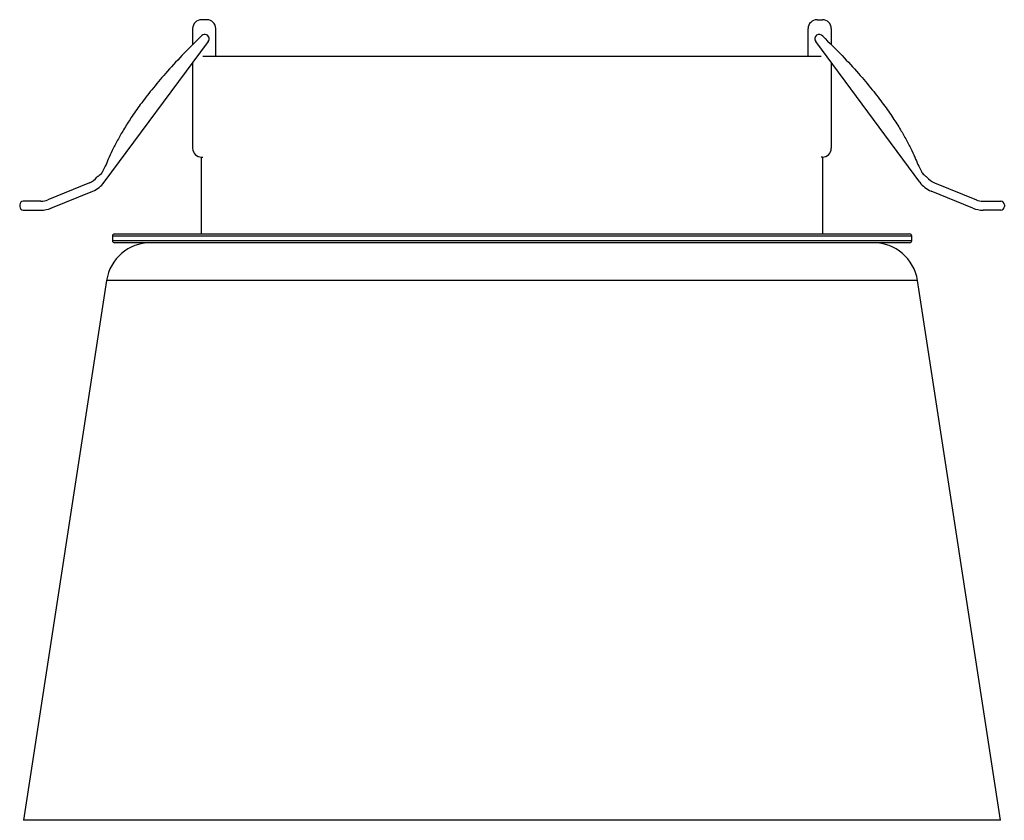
# Paper-space layout '_Posterior' of a CAD drawing. Header units: millimetres. Extents: x -55 to 56, y -30 to 60.
import ezdxf

# ---------------------------------------------------------------- set-up
doc = ezdxf.new("R2010")
doc.units = ezdxf.units.MM

psp = doc.layouts.new('_Posterior')

# ---------------------------------------------------------------- linework, layer by layer
at = {"color": 7, "linetype": 'Continuous', "lineweight": 25}
for p, q in [((-34.27, 60.25), (-34.88, 60.25)), ((34.42, 60.25), (35.03, 60.25)), ((-35.88, 59.25), (-35.88, 57.43)), ((-33.27, 56.15), (-33.27, 59.25)), ((33.42, 56.15), (33.42, 59.25)), ((36.03, 59.25), (36.03, 57.43)), ((-45.85, 41.96), (-34.11, 57.8)), ((46, 41.96), (34.27, 57.8)), ((-34.75, 56.15), (34.9, 56.15)), ((-35.88, 55.42), (-35.88, 45.79)), ((36.03, 55.42), (36.03, 45.79)), ((-34.92, 44.79), (-34.92, 36.15)), ((-34.88, 44.79), (-34.75, 44.79)), ((35.03, 44.79), (34.9, 44.79)), ((35.08, 36.15), (35.08, 44.79)), ((-47.5, 41.89), (-52.2, 39.97)), ((47.65, 41.89), (52.36, 39.97)), ((-51.83, 39.05), (-47.12, 40.97)), ((51.98, 39.05), (47.28, 40.97)), ((-55.35, 39.42), (-55.35, 39.22)), ((-52.96, 39.82), (-54.95, 39.82)), ((-54.95, 38.82), (-52.96, 38.82)), ((53.11, 39.82), (55.11, 39.82)), ((55.11, 38.82), (53.11, 38.82)), ((55.51, 39.42), (55.51, 39.22)), ((-44.92, 35.9), (-44.92, 35.4)), ((45.08, 35.9), (-44.92, 35.9)), ((-44.67, 36.15), (44.83, 36.15)), ((45.08, 35.4), (45.08, 35.9)), ((-44.92, 35.4), (45.08, 35.4)), ((44.83, 35.15), (-44.67, 35.15)), ((-45.58, 30.91), (-54.92, -29.85)), ((45.73, 30.91), (-45.58, 30.91)), ((55.08, -29.85), (45.73, 30.91)), ((55.08, -29.85), (-54.92, -29.85))]:
    psp.add_line(p, q, dxfattribs=at)
for centre, radius, start, end in [((-34.88, 59.25), 1, 90, 180), ((-34.27, 59.25), 1, 0, 90), ((34.42, 59.25), 1, 90, 180), ((35.03, 59.25), 1, 0, 90), ((-34.52, 58.1), 0.5, 323.478, 143.478), ((34.67, 58.1), 0.5, 36.522, 216.522), ((-34.88, 45.79), 1, 180, 270), ((35.03, 45.79), 1, 270, 0), ((-48.26, 43.74), 2, 292.2381, 323.478), ((48.41, 43.74), 2, 216.522, 247.7619), ((-48.26, 43.74), 3, 292.2381, 323.478), ((48.41, 43.74), 3, 216.522, 247.7619), ((-52.96, 41.82), 2, 270, 292.2381), ((53.11, 41.82), 2, 247.7619, 270), ((-54.95, 39.42), 0.4, 90, 180), ((-54.95, 39.22), 0.4, 180, 270), ((-52.96, 41.82), 3, 270, 292.2381), ((53.11, 41.82), 3, 247.7619, 270), ((55.11, 39.42), 0.4, 0, 90), ((55.11, 39.22), 0.4, 270, 0), ((-44.67, 35.9), 0.25, 90, 180), ((44.83, 35.9), 0.25, 360, 90), ((-40.63, 30.15), 5, 90, 171.2538), ((-44.67, 35.4), 0.25, 180, 270), ((40.79, 30.15), 5, 8.7462, 90), ((44.83, 35.4), 0.25, 270, 360)]:
    psp.add_arc(centre, radius, start, end, dxfattribs=at)
for points in [[(-34.92, 58.4), (-35.65, 57.67), (-37.03, 56.31), (-38.88, 54.29), (-40.44, 52.45), (-41.73, 50.78), (-42.79, 49.28), (-43.63, 47.94), (-44.33, 46.71), (-44.9, 45.6), (-45.35, 44.62), (-45.69, 43.83), (-45.98, 43.23), (-46.26, 42.77), (-46.53, 42.62), (-46.65, 42.55)], [(35.07, 58.4), (35.8, 57.67), (37.18, 56.31), (39.03, 54.29), (40.59, 52.45), (41.88, 50.78), (42.94, 49.28), (43.79, 47.94), (44.49, 46.71), (45.05, 45.6), (45.5, 44.62), (45.84, 43.83), (46.14, 43.23), (46.42, 42.77), (46.68, 42.62), (46.8, 42.55)]]:
    psp.add_open_spline(points, degree=3, knots=[0, 0, 0, 0, 0.155273, 0.29261, 0.41343, 0.51911, 0.610978, 0.690293, 0.758236, 0.824573, 0.878453, 0.921256, 0.954328, 0.979446, 1, 1, 1, 1], dxfattribs=at)

doc.saveas('drawing.dxf')
